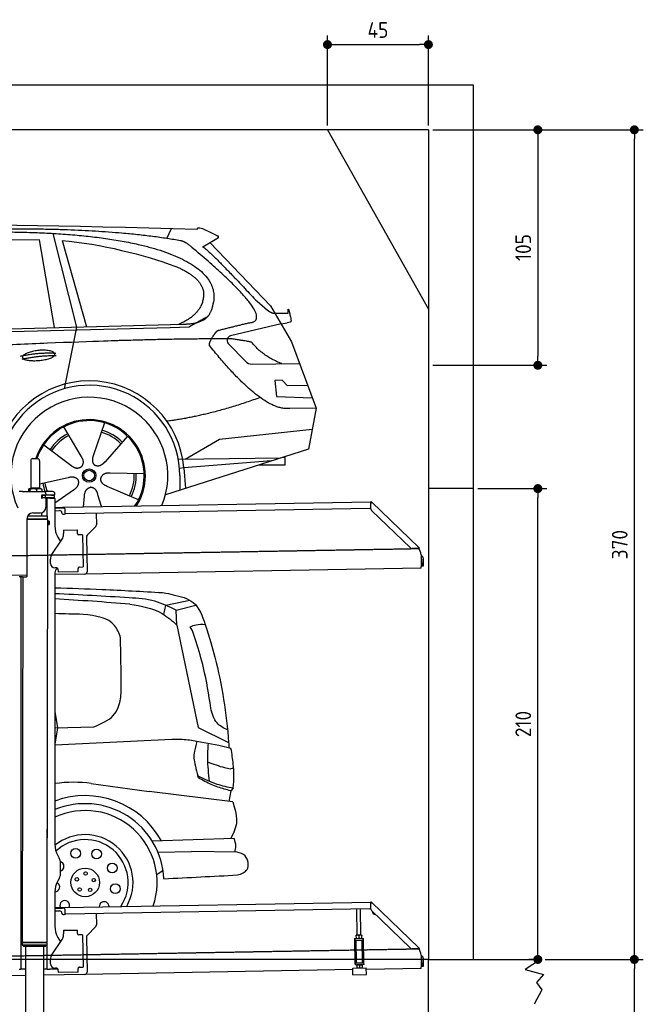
# Model space of a CAD drawing. Header units: millimetres. Extents: x 552 to 7231, y 5612 to 12336.
# Tile 5 of 5: x 4451 to 7231, y 7916 to 12307. Entities that reach past the tile are written whole.
import ezdxf

# ---------------------------------------------------------------- set-up
doc = ezdxf.new("R2010")
doc.units = ezdxf.units.MM
doc.linetypes.add('GEN3', pattern=[6.25, 5, -1.25])
doc.layers.get('0').update_dxf_attribs({"lineweight": 25})
for name, color, linetype, lineweight in [('3', 6, 'GEN3', 25), ('4', 3, 'Continuous', 25), ('5', 3, 'Continuous', 25), ('AM_0', 7, 'Continuous', 25), ('AM_5', 3, 'Continuous', 25)]:
    doc.layers.add(name, color=color, linetype=linetype, lineweight=lineweight)
doc.layers.add('Car', color=10, linetype='Continuous')
doc.styles.get("Standard").update_dxf_attribs({"font": 'ISOCP.SHX'})
doc.dimstyles.new('GEN-ISO$0', dxfattribs={"dimscale": 20, "dimtxt": 3.5, "dimasz": 2, "dimexe": 2, "dimexo": 1, "dimgap": 1.5, "dimtad": 1, "dimdec": 1, "dimlfac": 0.1, "dimdsep": 46, "dimtxsty": 'Standard', "dimblk": 'PUNKT', "dimcen": 2, "dimclrd": 256, "dimclre": 256, "dimclrt": 2, "dimadec": 0, "dimazin": 0, "dimtp": 0.1, "dimtm": 0.1, "dimtfac": 0.71, "dimtdec": 1, "dimtmove": 2, "dimatfit": 3, "dimldrblk": 'PUNKT', "dimfxl": 1, "dimtolj": 1, "dimarcsym": 0})

# ---------------------------------------------------------------- blocks, each defined once
blk = doc.blocks.new('PUNKT')
at = {"layer": '4', "color": 0, "linetype": 'ByBlock'}
blk.add_line((-0.5, 0), (-1, 0), dxfattribs=at)
at = {"layer": '4', "color": 0, "linetype": 'ByBlock', "const_width": 0.5}
blk.add_lwpolyline([(-0.25, 0, 1), (0.25, 0, 1)], format="xyb", close=True, dxfattribs=at)
blk = doc.blocks.new('*D4')
at = {"layer": '4', "lineweight": -2, "transparency": 16777216}
for p, q in [((6792.8, 8115.9), (7231, 8115.9)), ((7191, 6205.9), (7191, 8075.9)), ((6291.9, 6165.9), (7231, 6165.9))]:
    blk.add_line(p, q, dxfattribs=at)
at = {"layer": 'Defpoints', "color": 0, "transparency": 16777216}
for p in [(6772.8, 8115.9), (7191, 8115.9), (6271.9, 6165.9)]:
    blk.add_point(p, dxfattribs=at)
at = {"layer": '4', "lineweight": -2, "transparency": 16777216, "xscale": 40, "yscale": 40, "zscale": 40}
for p, rotation in [((7191, 8115.9), 90), ((7191, 6165.9), 270)]:
    blk.add_blockref('PUNKT', p, dxfattribs=dict(at, rotation=rotation))
at = {"layer": '4', "color": 2, "transparency": 16777216, "insert": (7126, 7140.9), "char_height": 70, "attachment_point": 5, "rotation": 90}
blk.add_mtext('\\A1;195', dxfattribs=at)
blk = doc.blocks.new('*D5')
at = {"layer": '4', "lineweight": -2, "transparency": 16777216}
for p, q in [((6292.8, 11815.9), (7231, 11815.9)), ((7191, 8155.9), (7191, 11775.9)), ((6792.8, 8115.9), (7231, 8115.9))]:
    blk.add_line(p, q, dxfattribs=at)
at = {"layer": 'Defpoints', "color": 0, "transparency": 16777216}
for p in [(6272.8, 11815.9), (7191, 11815.9), (6772.8, 8115.9)]:
    blk.add_point(p, dxfattribs=at)
at = {"layer": '4', "lineweight": -2, "transparency": 16777216, "xscale": 40, "yscale": 40, "zscale": 40}
for p, rotation in [((7191, 11815.9), 90), ((7191, 8115.9), 270)]:
    blk.add_blockref('PUNKT', p, dxfattribs=dict(at, rotation=rotation))
at = {"layer": '4', "color": 2, "transparency": 16777216, "insert": (7126, 9965.9), "char_height": 70, "attachment_point": 5, "rotation": 90}
blk.add_mtext('\\A1;370', dxfattribs=at)
blk = doc.blocks.new('*D10')
at = {"layer": '4', "lineweight": -2, "transparency": 16777216}
for p, q in [((5822.8, 11835.9), (5822.8, 12236.1)), ((6272.8, 11835.9), (6272.8, 12236.1)), ((5862.8, 12196.1), (6232.8, 12196.1))]:
    blk.add_line(p, q, dxfattribs=at)
at = {"layer": 'Defpoints', "color": 0, "transparency": 16777216}
for p in [(6272.8, 12196.1), (5822.8, 11815.9), (6272.8, 11815.9)]:
    blk.add_point(p, dxfattribs=at)
at = {"layer": '4', "lineweight": -2, "transparency": 16777216, "xscale": 40, "yscale": 40, "zscale": 40, "rotation": 180}
blk.add_blockref('PUNKT', (5822.8, 12196.1), dxfattribs=at)
at = {"layer": '4', "lineweight": -2, "transparency": 16777216, "xscale": 40, "yscale": 40, "zscale": 40}
blk.add_blockref('PUNKT', (6272.8, 12196.1), dxfattribs=at)
at = {"layer": '4', "color": 2, "transparency": 16777216, "insert": (6047.8, 12261.1), "char_height": 70, "attachment_point": 5}
blk.add_mtext('\\A1;45', dxfattribs=at)
blk = doc.blocks.new('*D11')
at = {"layer": '4', "lineweight": -2, "transparency": 16777216}
for p, q in [((6292.8, 11815.9), (6800.7, 11815.9)), ((6760.7, 11775.9), (6760.7, 10805.9)), ((6292.8, 10765.9), (6800.7, 10765.9))]:
    blk.add_line(p, q, dxfattribs=at)
at = {"layer": 'Defpoints', "color": 0, "transparency": 16777216}
for p in [(6272.8, 11815.9), (6272.8, 10765.9), (6760.7, 10765.9)]:
    blk.add_point(p, dxfattribs=at)
at = {"layer": '4', "lineweight": -2, "transparency": 16777216, "xscale": 40, "yscale": 40, "zscale": 40}
for p, rotation in [((6760.7, 11815.9), 90), ((6760.7, 10765.9), 270)]:
    blk.add_blockref('PUNKT', p, dxfattribs=dict(at, rotation=rotation))
at = {"layer": '4', "color": 2, "transparency": 16777216, "insert": (6695.7, 11290.9), "char_height": 70, "attachment_point": 5, "rotation": 90}
blk.add_mtext('\\A1;105', dxfattribs=at)
blk = doc.blocks.new('*D13')
at = {"layer": 'AM_5', "lineweight": -2, "transparency": 16777216}
for p, q in [((6492.8, 10215.9), (6800.7, 10215.9)), ((6760.7, 8155.9), (6760.7, 10175.9)), ((6752.8, 8115.9), (6720.7, 8115.9))]:
    blk.add_line(p, q, dxfattribs=at)
at = {"layer": 'Defpoints', "color": 0, "transparency": 16777216}
for p in [(6472.8, 10215.9), (6760.7, 10215.9), (6772.8, 8115.9)]:
    blk.add_point(p, dxfattribs=at)
at = {"layer": 'AM_5', "lineweight": -2, "transparency": 16777216, "xscale": 40, "yscale": 40, "zscale": 40}
for p, rotation in [((6760.7, 10215.9), 90), ((6760.7, 8115.9), 270)]:
    blk.add_blockref('PUNKT', p, dxfattribs=dict(at, rotation=rotation))
at = {"layer": 'AM_5', "color": 2, "linetype": 'Continuous', "transparency": 16777216, "insert": (6695.7, 9165.9), "char_height": 70, "attachment_point": 5, "rotation": 90}
blk.add_mtext('\\A1;210', dxfattribs=at)

msp = doc.modelspace()

# ---------------------------------------------------------------- linework, layer by layer
for p, q in [((872.77, 12015.9), (6472.77, 12015.9)), ((6472.77, 12015.9), (6472.77, 10165.9)), ((6272.78, 11815.9), (1072.77, 11815.9)), ((6272.78, 11815.9), (6272.78, 8115.9)), ((4499.57, 10339.98), (4499.57, 10219.98)), ((4509.57, 10349.98), (4529.57, 10349.98)), ((4539.57, 10339.98), (4539.57, 10219.98)), ((6472.77, 10315.9), (6472.77, 8115.9)), ((4463.57, 10202.48), (4447.57, 10202.48)), ((4463.57, 10202.48), (4557.57, 10202.48)), ((4489.65, 10212.52), (4489.65, 10202.48)), ((4492.07, 10214.98), (4491.61, 10214.71)), ((4492.52, 10214.98), (4492.07, 10214.98)), ((4510.35, 10214.98), (4492.52, 10214.98)), ((4495.39, 10212.52), (4495.39, 10202.48)), ((4499.57, 10219.98), (4539.57, 10219.98)), ((4501.57, 10214.98), (4501.57, 10219.98)), ((4537.39, 10214.98), (4510.35, 10214.98)), ((4525.31, 10212.52), (4525.31, 10202.48)), ((4547.07, 10214.98), (4537.39, 10214.98)), ((4537.57, 10214.98), (4537.57, 10219.98)), ((4547.07, 10214.98), (4547.53, 10214.71)), ((4549.48, 10212.52), (4549.48, 10202.48)), ((4597.57, 10202.48), (4557.57, 10202.48)), ((4567.57, 10192.48), (4567.57, 10189.48)), ((4607.57, 10189.48), (4607.57, 10192.48)), ((6472.77, 10215.9), (6272.78, 10215.9)), ((4548.68, 10173.98), (4548.57, 10173.98)), ((4550.57, 10173.98), (4548.68, 10173.98)), ((4550.57, 10185.98), (4548.7, 10185.98)), ((4549.57, 10176.62), (4549.57, 10183.83)), ((4550.57, 10185.98), (4551.57, 10185.98)), ((4550.57, 10185.98), (4550.57, 10173.98)), ((4551.57, 10173.98), (4550.57, 10173.98)), ((4564.57, 10185.98), (4551.57, 10185.98)), ((4552.21, 10173.98), (4551.57, 10173.98)), ((4552.21, 10186.48), (4564.57, 10186.48)), ((4564.57, 10173.98), (4552.21, 10173.98)), ((4564.57, 10185.98), (4565.57, 10185.98)), ((4565.57, 10173.98), (4564.57, 10173.98)), ((4567.74, 10185.98), (4565.57, 10185.98)), ((4565.57, 10173.98), (4565.57, 10185.98)), ((4565.57, 10173.98), (4567.74, 10173.98)), ((4567.57, 10170.98), (4567.57, 10132.48)), ((4603.4, 10185.98), (4567.74, 10185.98)), ((4603.4, 10173.98), (4567.74, 10173.98)), ((4572.57, 10093.9), (4572.57, 10172.48)), ((4584.57, 10172.48), (4572.57, 10172.48)), ((4584.57, 10172.48), (4606.57, 10172.48)), ((4592.21, 10186.48), (4604.57, 10186.48)), ((4603.4, 10185.98), (4605.57, 10185.98)), ((4605.57, 10173.98), (4603.4, 10173.98)), ((4605.57, 10173.98), (4605.57, 10185.98)), ((4607.57, 10171.48), (4607.57, 10049.54)), ((4651.05, 10133.01), (6015.84, 10156.83)), ((6016.97, 10158.53), (6015.58, 10157.09)), ((6017.37, 10155.35), (6015.58, 10157.09)), ((6016.12, 10125.88), (6015.73, 10148.43)), ((6015.96, 10150.02), (6015.84, 10156.83)), ((6016.97, 10158.53), (6018.76, 10156.79)), ((6018.87, 10153.91), (6017.37, 10155.35)), ((6018.76, 10156.79), (6020.26, 10155.34)), ((6018.87, 10153.91), (6019.25, 10154.29)), ((6019.25, 10154.29), (6020.26, 10155.34)), ((6020.26, 10155.34), (6229.47, 9953.31)), ((4508.57, 10107.48), (4542.57, 10107.48)), ((4549.57, 10093.93), (4549.59, 10108.49)), ((4607.57, 10132.25), (4641.05, 10132.84)), ((4641.12, 10128.84), (4607.57, 10128.25)), ((4607.57, 10117.25), (4628.81, 10117.62)), ((4638.99, 10107.8), (4639, 10106.8)), ((4641.05, 10132.84), (4651.05, 10133.01)), ((4651.12, 10129.01), (4641.12, 10128.84)), ((4644.09, 10101.89), (4649.09, 10101.97)), ((4651.19, 10125.01), (4651.05, 10133.01)), ((4651.19, 10125.01), (4651.48, 10108.02)), ((6011.36, 10126.75), (4656.57, 10103.1)), ((4791.55, 10105.46), (4792.44, 10054.61)), ((6193.05, 9950.95), (6019.17, 10118.86)), ((4483.57, 9825.48), (4483.57, 10082.48)), ((4483.57, 9825.48), (4483.57, 10082.48)), ((4483.57, 10080.77), (4574.55, 10080.63)), ((4483.57, 10079.03), (4571.54, 10078.9)), ((4574.54, 10077.16), (4483.57, 10077.3)), ((4486.4, 10094.03), (4574.57, 10093.89)), ((4489.57, 10094.03), (4489.57, 10098.74)), ((4571.54, 10078.9), (4574.55, 10080.63)), ((4571.54, 10078.9), (4574.54, 10077.16)), ((4574.51, 10056.39), (4571.79, 8191.9)), ((4572.57, 10078.31), (4572.57, 10079.49)), ((4574.51, 10056.39), (4581.51, 10056.38)), ((4574.54, 10077.16), (4574.53, 10071.39)), ((4574.53, 10071.39), (4581.53, 10071.38)), ((4574.55, 10080.63), (4574.57, 10093.89)), ((4581.51, 10056.38), (4581.53, 10071.38)), ((4582.51, 10057.38), (4581.51, 10056.38)), ((4582.53, 10070.38), (4581.53, 10071.38)), ((4582.53, 10070.38), (4582.51, 10057.38)), ((4645.33, 10030.9), (4708.32, 10032)), ((4645.33, 10030.9), (4645.61, 10014.9)), ((4645.68, 10010.66), (4645.61, 10014.9)), ((4708.6, 10016), (4708.32, 10032)), ((4708.6, 10016), (4708.62, 10015)), ((4789.63, 10047.49), (4751.18, 10007.67)), ((4593.55, 9922.05), (4639.7, 9990.48)), ((4620.96, 9999.54), (4632.43, 9979.69)), ((4713.7, 10010.09), (4714.7, 10010.1)), ((4730.7, 10010.38), (4714.7, 10010.1)), ((4730.7, 10010.38), (4733.21, 9866.4)), ((4748.37, 10000.55), (4751.09, 9844.71)), ((6222.72, 9948.54), (6200.17, 9948.15)), ((6228.46, 9952.26), (6228.08, 9951.87)), ((6229.58, 9950.43), (6228.08, 9951.87)), ((6229.47, 9953.31), (6228.46, 9952.26)), ((6229.47, 9953.31), (6230.97, 9951.87)), ((6231.38, 9948.69), (6229.58, 9950.43)), ((6230.97, 9951.87), (6232.77, 9950.13)), ((6231.38, 9948.69), (6232.77, 9950.13)), ((4587.92, 9881.87), (4587.57, 9901.87)), ((6240.01, 9920), (6240.9, 9868.72)), ((6242.3, 9903.18), (6242.87, 9870.81)), ((6250.86, 9870.95), (6250.3, 9903.32)), ((4607.57, 9839.48), (4607.57, 8629.11)), ((4616.27, 9862.36), (4608.27, 9862.22)), ((4621.35, 9857.45), (4621.61, 9842.45)), ((4711.6, 9844.02), (4621.61, 9842.45)), ((4711.3, 9861.02), (4711.32, 9860.02)), ((4711.6, 9844.02), (4711.32, 9860.02)), ((4717.22, 9866.13), (4716.22, 9866.11)), ((4717.22, 9866.13), (4733.21, 9866.4)), ((6241.04, 9860.72), (4741.27, 9834.54)), ((6241.04, 9860.72), (6240.9, 9868.72)), ((6242.87, 9870.81), (6250.86, 9870.95)), ((4483.57, 9830.04), (4146.36, 9824.16)), ((4463.57, 9822.48), (4447.57, 9822.48)), ((4455.57, 9819.48), (4455.57, 9822.48)), ((4455.57, 9819.48), (4455.57, 9822.48)), ((4455.57, 9819.48), (4455.57, 8097.48)), ((4464.15, 9822.48), (4461.79, 8192.07)), ((4463.57, 9822.48), (4480.57, 9822.48)), ((4741.27, 9834.54), (4607.57, 9832.21)), ((4572.57, 8072.48), (4572.57, 8696.99)), ((4620.96, 8579.11), (4627.22, 8568.28)), ((4630.57, 8555.78), (4630.57, 8489.18)), ((4627.22, 8476.68), (4620.96, 8465.85)), ((4607.57, 8415.85), (4607.57, 8264.54)), ((4607.57, 8347.25), (4641.05, 8347.84)), ((4641.12, 8343.84), (4607.57, 8343.25)), ((4641.05, 8347.84), (4651.05, 8348.01)), ((4651.12, 8344.01), (4641.12, 8343.84)), ((4651.05, 8348.01), (6015.84, 8371.83)), ((4651.19, 8340.01), (4651.05, 8348.01)), ((6016.97, 8373.53), (6015.58, 8372.09)), ((6017.37, 8370.35), (6015.58, 8372.09)), ((6016.12, 8340.88), (6015.73, 8363.43)), ((6015.96, 8365.02), (6015.84, 8371.83)), ((6016.97, 8373.53), (6018.76, 8371.79)), ((6018.87, 8368.91), (6017.37, 8370.35)), ((6018.76, 8371.79), (6020.26, 8370.34)), ((6018.87, 8368.91), (6019.25, 8369.29)), ((6019.25, 8369.29), (6020.26, 8370.34)), ((6020.26, 8370.34), (6229.47, 8168.31)), ((4607.57, 8332.25), (4628.81, 8332.62)), ((4638.99, 8322.8), (4639, 8321.8)), ((4644.09, 8316.89), (4649.09, 8316.97)), ((4651.19, 8340.01), (4651.48, 8323.02)), ((6011.36, 8341.75), (4656.57, 8318.1)), ((4791.55, 8320.46), (4792.44, 8269.61)), ((5955.41, 8224.06), (5953.37, 8340.74)), ((5971.41, 8224.34), (5969.37, 8341.02)), ((6193.05, 8165.95), (6019.17, 8333.86)), ((4789.63, 8262.49), (4751.18, 8222.67)), ((4620.96, 8214.54), (4632.43, 8194.69)), ((4645.33, 8245.9), (4708.32, 8247)), ((4645.33, 8245.9), (4645.61, 8229.9)), ((4645.68, 8225.66), (4645.61, 8229.9)), ((4708.6, 8231), (4708.32, 8247)), ((4708.6, 8231), (4708.62, 8230)), ((4713.7, 8225.09), (4714.7, 8225.1)), ((4730.7, 8225.38), (4714.7, 8225.1)), ((4730.7, 8225.38), (4733.21, 8081.4)), ((4748.37, 8215.55), (4751.09, 8059.71)), ((5952.16, 8224), (5951.42, 8223.55)), ((5951.64, 8210.69), (5951.44, 8222.48)), ((5974.66, 8224.39), (5952.16, 8224)), ((5963.64, 8210.9), (5963.43, 8222.69)), ((5974.66, 8224.39), (5975.41, 8223.97)), ((5975.64, 8211.11), (5975.43, 8222.9)), ((4461.79, 8192.07), (4461.77, 8181.07)), ((4461.77, 8181.07), (4571.77, 8180.9)), ((4468.76, 8174.06), (4461.77, 8181.07)), ((4571.79, 8191.9), (4461.79, 8192.07)), ((4461.79, 8192.07), (4571.79, 8191.9)), ((4564.76, 8173.91), (4468.76, 8174.06)), ((4476.91, 8174.04), (4474.03, 6303.98)), ((4556.91, 8173.92), (4554.03, 6303.98)), ((4564.76, 8173.91), (4571.77, 8180.9)), ((4571.79, 8191.9), (4571.77, 8180.9)), ((4593.55, 8137.05), (4639.7, 8205.48)), ((5943.67, 8209.05), (5948.67, 8209.14)), ((5943.67, 8209.05), (5943.81, 8201.05)), ((5948.81, 8201.14), (5943.81, 8201.05)), ((5943.81, 8201.05), (5943.95, 8193.05)), ((5943.95, 8193.05), (5945.43, 8108.06)), ((5948.67, 8209.14), (5978.66, 8209.66)), ((5948.81, 8201.14), (5978.8, 8201.66)), ((5952.1, 8101.18), (5950.36, 8201.16)), ((5952.42, 8209.2), (5951.66, 8209.62)), ((5974.91, 8209.59), (5975.66, 8210.04)), ((5979, 8101.65), (5977.25, 8201.63)), ((5978.66, 8209.66), (5983.66, 8209.75)), ((5983.8, 8201.75), (5978.8, 8201.66)), ((5983.8, 8201.75), (5983.66, 8209.75)), ((5983.94, 8193.75), (5983.8, 8201.75)), ((5985.43, 8108.76), (5983.94, 8193.75)), ((6229.47, 8168.31), (6228.46, 8167.26)), ((6229.47, 8168.31), (6230.97, 8166.87)), ((6222.72, 8163.54), (6200.17, 8163.15)), ((6228.46, 8167.26), (6228.08, 8166.87)), ((6229.58, 8165.43), (6228.08, 8166.87)), ((6231.38, 8163.69), (6229.58, 8165.43)), ((6230.97, 8166.87), (6232.77, 8165.13)), ((6231.38, 8163.69), (6232.77, 8165.13)), ((6240.01, 8135), (6240.9, 8083.72)), ((4455.57, 8097.48), (4455.57, 8072.48)), ((4587.92, 8096.87), (4587.57, 8116.87)), ((4717.22, 8081.13), (4716.22, 8081.11)), ((4717.22, 8081.13), (4733.21, 8081.4)), ((5945.43, 8108.06), (5945.57, 8100.07)), ((5945.57, 8100.07), (5950.57, 8100.15)), ((5945.57, 8100.07), (5945.71, 8092.07)), ((5950.71, 8092.15), (5945.71, 8092.07)), ((5950.57, 8100.15), (5980.57, 8100.68)), ((5950.71, 8092.15), (5980.71, 8092.68)), ((5952.1, 8101.18), (5979, 8101.65)), ((5954.46, 8092.22), (5953.72, 8091.77)), ((5953.74, 8090.7), (5953.94, 8078.91)), ((5957.57, 8100.28), (5957.55, 8101.28)), ((5965.73, 8090.91), (5965.94, 8079.12)), ((5973.57, 8100.55), (5973.55, 8101.55)), ((5976.96, 8092.61), (5977.71, 8092.19)), ((5977.73, 8091.12), (5977.94, 8079.33)), ((5980.57, 8100.68), (5985.57, 8100.76)), ((5985.71, 8092.77), (5980.71, 8092.68)), ((5985.57, 8100.76), (5985.43, 8108.76)), ((5985.71, 8092.77), (5985.57, 8100.76)), ((6241.04, 8075.72), (6240.9, 8083.72)), ((6242.3, 8118.18), (6242.87, 8085.81)), ((6242.87, 8085.81), (6250.86, 8085.95)), ((6250.86, 8085.95), (6250.3, 8118.32)), ((6272.78, 6165.9), (6272.78, 8115.9)), ((6272.78, 8115.9), (6772.77, 8115.9)), ((6772.77, 8115.9), (6704.42, 8071.14)), ((4476.48, 8044.92), (4146.36, 8039.16)), ((4447.57, 8072.48), (4455.57, 8072.48)), ((4463.57, 8072.48), (4455.57, 8072.48)), ((4476.6, 8072.48), (4463.57, 8072.48)), ((4741.27, 8049.54), (4556.56, 8046.32)), ((4572.57, 8072.48), (4556.6, 8072.48)), ((4572.57, 8072.48), (4584.57, 8072.48)), ((4621.35, 8072.48), (4584.57, 8072.48)), ((4616.27, 8077.36), (4608.27, 8077.22)), ((4621.35, 8072.45), (4621.61, 8057.45)), ((4711.6, 8059.02), (4621.61, 8057.45)), ((4711.3, 8076.02), (4711.32, 8075.02)), ((4711.6, 8059.02), (4711.32, 8075.02)), ((5936.09, 8070.4), (4741.27, 8049.54)), ((5935.97, 8077.09), (5995.96, 8078.14)), ((5936.5, 8047.1), (5935.97, 8077.09)), ((5936.5, 8047.1), (5996.49, 8048.15)), ((5954.72, 8077.42), (5953.96, 8077.84)), ((5977.22, 8077.81), (5977.96, 8078.26)), ((5996.49, 8048.15), (5995.96, 8078.14)), ((6241.04, 8075.72), (5996.08, 8071.44)), ((6704.42, 8071.14), (6785.37, 8049.5)), ((6785.37, 8049.5), (6755.25, 8012.82)), ((6755.25, 8012.82), (6778.31, 7980.37)), ((6778.31, 7980.37), (6743.82, 7915.9))]:
    msp.add_line(p, q)
for centre, radius, start, end in [((4509.57, 10339.98), 10, 90, 180), ((4529.57, 10339.98), 10, 0, 90), ((4557.57, 10192.48), 10, 0, 90), ((4564.57, 10189.48), 3, 270, 0), ((4597.57, 10192.48), 10, 0, 90), ((4604.57, 10189.48), 3, 270, 0), ((4549.57, 10186.48), 1, 48.59038, 221.40962), ((4549.57, 10173.98), 1, 138.59038, 311.40962), ((4546.57, 10183.83), 3, 0, 41.40962), ((4546.57, 10176.62), 3, 318.59038, 0), ((4552.21, 10189.48), 3, 228.59038, 270), ((4552.21, 10170.98), 3, 90, 131.40962), ((4564.57, 10170.98), 3, 0, 90), ((4589.57, 10186.48), 1, 48.59038, 210), ((4592.21, 10189.48), 3, 228.59038, 270), ((4604.57, 10170.98), 3, 22.00087, 90), ((4606.57, 10171.48), 1, 0, 90), ((6020.73, 10148.52), 5, 129.24347, 181), ((4508.57, 10082.48), 25, 90, 180), ((4542.57, 10132.48), 25, 270, 0), ((4628.99, 10107.62), 10, 1, 91), ((4644, 10106.88), 5, 181, 271), ((4649, 10106.97), 5, 271, 327.76328), ((4656.48, 10108.1), 5, 181, 271), ((6011.28, 10131.75), 5, 271, 342.47087), ((6026.12, 10126.05), 10, 181, 226), ((4707.57, 10049.54), 100, 180, 210), ((4713.62, 10015.09), 5, 181, 271), ((4782.44, 10054.43), 10, 316, 1), ((4610.69, 10010.05), 35, 326, 1), ((4758.37, 10000.72), 10, 136, 181), ((6200, 9958.14), 10, 226, 271), ((6222.63, 9953.54), 5, 271, 322.75653), ((6190.01, 9919.13), 50, 1, 41.06864), ((4622.57, 9902.48), 35, 146, 181), ((4607.92, 9882.22), 20, 181, 271), ((6234.3, 9903.04), 16, 1, 68.97569), ((6234.3, 9903.04), 8, 1, 42.40962), ((4632.57, 9839.48), 25, 120.68722, 180), ((4616.35, 9857.36), 5, 12.53696, 91), ((4716.3, 9861.11), 5, 91, 181), ((4741.1, 9844.54), 10, 271, 1), ((4480.57, 9825.48), 3, 270, 0), ((4571.57, 8673.48), 2, 60, 61.1039), ((4571.57, 8651.48), 2, 297.61599, 300), ((4707.57, 8629.11), 100, 180, 210), ((4605.57, 8555.78), 25, 0, 30), ((4605.57, 8489.18), 25, 330, 0), ((4707.57, 8415.85), 100, 150, 180), ((6011.28, 8346.75), 5, 271, 342.47087), ((6020.73, 8363.52), 5, 129.24347, 181), ((4628.99, 8322.62), 10, 1, 91), ((4644, 8321.88), 5, 181, 271), ((4649, 8321.97), 5, 271, 327.76328), ((4656.48, 8323.1), 5, 181, 271), ((6026.12, 8341.05), 10, 181, 226), ((6035.08, 8329.66), 12.5, 175.96802, 276.03198), ((4707.57, 8264.54), 100, 180, 210), ((4782.44, 8269.43), 10, 316, 1), ((4571.57, 8223.48), 2, 60, 82.15858), ((4610.69, 8225.05), 35, 326, 1), ((4713.62, 8230.09), 5, 181, 271), ((4758.37, 8215.72), 10, 136, 181), ((4571.57, 8201.48), 2, 276.68493, 300), ((4622.57, 8117.48), 35, 146, 181), ((6200, 8173.14), 10, 226, 271), ((6222.63, 8168.54), 5, 271, 322.75653), ((6190.01, 8134.13), 50, 1, 41.06864), ((6234.3, 8118.04), 16, 1, 68.97569), ((4607.92, 8097.22), 20, 181, 271), ((4716.3, 8076.11), 5, 91, 181), ((6234.3, 8118.04), 8, 1, 42.40962), ((4616.35, 8072.36), 5, 12.53696, 91), ((4741.1, 8059.54), 10, 271, 1)]:
    msp.add_arc(centre, radius, start, end)
for points, weights in [([(4492.52, 10214.98), (4491.19, 10214.98), (4489.65, 10212.52)], [1, 1.0379548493, 1]), ([(4495.39, 10212.52), (4493.85, 10214.98), (4492.52, 10214.98)], [1, 1.0379548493, 1]), ([(4510.35, 10214.98), (4503.41, 10214.98), (4495.39, 10212.52)], [1, 1.0379548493, 1]), ([(4525.31, 10212.52), (4517.29, 10214.98), (4510.35, 10214.98)], [1, 1.0379548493, 1]), ([(4537.39, 10214.98), (4531.78, 10214.98), (4525.31, 10212.52)], [1, 1.0379548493, 1]), ([(4549.48, 10212.52), (4543.01, 10214.98), (4537.39, 10214.98)], [1, 1.0379548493, 1]), ([(4547.53, 10214.71), (4548.44, 10214.18), (4549.48, 10212.52)], [1.01682908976, 1.02536255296, 1]), ([(5951.44, 8222.48), (5951.42, 8223.55), (5951.42, 8223.55)], [1, 1.07735026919, 1.07735026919]), ([(5963.43, 8222.69), (5957.4, 8224.59), (5951.44, 8222.48)], [1, 1.15470053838, 1]), ([(5975.43, 8222.9), (5969.4, 8224.8), (5963.43, 8222.69)], [1, 1.15470053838, 1]), ([(5975.41, 8223.97), (5975.41, 8223.97), (5975.43, 8222.9)], [1.07735026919, 1.07735026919, 1]), ([(5951.64, 8210.69), (5957.68, 8208.8), (5963.64, 8210.9)], [1, 1.15470053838, 1]), ([(5951.66, 8209.62), (5951.66, 8209.62), (5951.64, 8210.69)], [1.07735026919, 1.07735026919, 1]), ([(5963.64, 8210.9), (5969.67, 8209.01), (5975.64, 8211.11)], [1, 1.15470053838, 1]), ([(5975.64, 8211.11), (5975.66, 8210.04), (5975.66, 8210.04)], [1, 1.07735026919, 1.07735026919]), ([(5953.74, 8090.7), (5953.72, 8091.77), (5953.72, 8091.77)], [1, 1.07735026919, 1.07735026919]), ([(5965.73, 8090.91), (5959.7, 8092.81), (5953.74, 8090.7)], [1, 1.15470053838, 1]), ([(5977.73, 8091.12), (5971.7, 8093.02), (5965.73, 8090.91)], [1, 1.15470053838, 1]), ([(5977.71, 8092.19), (5977.71, 8092.19), (5977.73, 8091.12)], [1.07735026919, 1.07735026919, 1]), ([(5953.94, 8078.91), (5959.98, 8077.02), (5965.94, 8079.12)], [1, 1.15470053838, 1]), ([(5953.96, 8077.84), (5953.96, 8077.84), (5953.94, 8078.91)], [1.07735026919, 1.07735026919, 1]), ([(5965.94, 8079.12), (5971.97, 8077.23), (5977.94, 8079.33)], [1, 1.15470053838, 1]), ([(5977.94, 8079.33), (5977.96, 8078.26), (5977.96, 8078.26)], [1, 1.07735026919, 1.07735026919])]:
    msp.add_rational_spline(points, weights, degree=2)
for points, knots in [([(6017.26, 10152.12), (6017.1, 10152.18), (6016.95, 10152.25), (6016.52, 10152.45), (6016.32, 10152.56), (6016.09, 10152.7), (6016.03, 10152.75), (6015.93, 10152.82), (6015.91, 10152.83), (6015.91, 10152.83)], [0.57395873, 0.57395873, 0.57395873, 0.57395873, 0.60928252, 0.60928252, 0.68457672, 0.68457672, 0.73471963, 0.73471963, 0.78828708, 0.78828708, 0.78828708, 0.78828708]), ([(6018.42, 10153.08), (6018.28, 10152.98), (6018.13, 10152.87), (6017.84, 10152.63), (6017.7, 10152.51), (6017.56, 10152.39)], [0, 0, 0, 0, 0.05619833, 0.05619833, 0.11238632, 0.11238632, 0.11238632, 0.11238632]), ([(6020.26, 10155.34), (6020.31, 10155.3), (6020.34, 10155.24), (6020.35, 10155.03), (6020.27, 10154.85), (6019.95, 10154.41), (6019.71, 10154.16), (6019.28, 10153.76), (6019.12, 10153.63), (6018.79, 10153.35), (6018.61, 10153.22), (6018.42, 10153.08)], [0, 0, 0, 0, 0.07839586, 0.07839586, 0.23254327, 0.23254327, 0.38325668, 0.38325668, 0.45586956, 0.45586956, 0.5284931, 0.5284931, 0.5284931, 0.5284931]), ([(6018.98, 10153.51), (6019, 10153.58), (6019.01, 10153.65), (6018.98, 10153.75), (6018.97, 10153.78), (6018.93, 10153.85), (6018.9, 10153.88), (6018.87, 10153.91)], [0.17010098, 0.17010098, 0.17010098, 0.17010098, 0.21908376, 0.21908376, 0.24434238, 0.24434238, 0.27026411, 0.27026411, 0.27026411, 0.27026411]), ([(4574.53, 10071.39), (4574.53, 10071.39), (4574.5, 10071.21), (4574.41, 10070.44), (4574.34, 10069.86), (4574.21, 10068.53), (4574.14, 10067.69), (4574.04, 10065.84), (4574.01, 10064.84), (4574.01, 10063.9)], [3.3947259, 3.3947259, 3.3947259, 3.3947259, 3.6776181, 3.6776181, 3.9605102, 3.9605102, 4.2434057, 4.2434057, 4.5263012, 4.5263012, 4.5263012, 4.5263012]), ([(4574.01, 10063.9), (4574.01, 10062.95), (4574.03, 10061.95), (4574.12, 10060.1), (4574.19, 10059.26), (4574.32, 10057.93), (4574.39, 10057.35), (4574.48, 10056.58), (4574.51, 10056.39), (4574.51, 10056.39)], [0, 0, 0, 0, 0.2828955, 0.2828955, 0.565791, 0.565791, 0.8486832, 0.8486832, 1.1315753, 1.1315753, 1.1315753, 1.1315753]), ([(6226.61, 9950.51), (6226.73, 9950.66), (6226.85, 9950.8), (6227.07, 9951.1), (6227.17, 9951.24), (6227.27, 9951.39)], [0, 0, 0, 0, 0.05592576, 0.05592576, 0.11186183, 0.11186183, 0.11186183, 0.11186183]), ([(6227.27, 9951.39), (6227.41, 9951.6), (6227.55, 9951.79), (6227.96, 9952.33), (6228.22, 9952.63), (6228.7, 9953.1), (6228.9, 9953.26), (6229.16, 9953.37), (6229.23, 9953.39), (6229.37, 9953.38), (6229.42, 9953.36), (6229.47, 9953.31)], [0, 0, 0, 0, 0.07658948, 0.07658948, 0.22699607, 0.22699607, 0.37633525, 0.37633525, 0.45078586, 0.45078586, 0.52533064, 0.52533064, 0.52533064, 0.52533064]), ([(6228.08, 9951.87), (6228.04, 9951.92), (6227.99, 9951.95), (6227.86, 9952), (6227.77, 9952), (6227.68, 9951.97)], [0, 0, 0, 0, 0.03951922, 0.03951922, 0.10139952, 0.10139952, 0.10139952, 0.10139952]), ([(6017.26, 8367.12), (6017.1, 8367.18), (6016.95, 8367.25), (6016.52, 8367.45), (6016.32, 8367.56), (6016.09, 8367.7), (6016.03, 8367.75), (6015.93, 8367.82), (6015.91, 8367.83), (6015.91, 8367.83)], [0.57395873, 0.57395873, 0.57395873, 0.57395873, 0.60928252, 0.60928252, 0.68457672, 0.68457672, 0.73471963, 0.73471963, 0.78828708, 0.78828708, 0.78828708, 0.78828708]), ([(6018.42, 8368.08), (6018.28, 8367.98), (6018.13, 8367.87), (6017.84, 8367.63), (6017.7, 8367.51), (6017.56, 8367.39)], [0, 0, 0, 0, 0.05619833, 0.05619833, 0.11238632, 0.11238632, 0.11238632, 0.11238632]), ([(6020.26, 8370.34), (6020.31, 8370.3), (6020.34, 8370.24), (6020.35, 8370.03), (6020.27, 8369.85), (6019.95, 8369.41), (6019.71, 8369.16), (6019.28, 8368.76), (6019.12, 8368.63), (6018.79, 8368.35), (6018.61, 8368.22), (6018.42, 8368.08)], [0, 0, 0, 0, 0.07839586, 0.07839586, 0.23254327, 0.23254327, 0.38325668, 0.38325668, 0.45586956, 0.45586956, 0.5284931, 0.5284931, 0.5284931, 0.5284931]), ([(6018.98, 8368.51), (6019, 8368.58), (6019.01, 8368.65), (6018.98, 8368.75), (6018.97, 8368.78), (6018.93, 8368.85), (6018.9, 8368.88), (6018.87, 8368.91)], [0.17010098, 0.17010098, 0.17010098, 0.17010098, 0.21908376, 0.21908376, 0.24434238, 0.24434238, 0.27026411, 0.27026411, 0.27026411, 0.27026411]), ([(6227.27, 8166.39), (6227.41, 8166.6), (6227.55, 8166.79), (6227.96, 8167.33), (6228.22, 8167.63), (6228.7, 8168.1), (6228.9, 8168.26), (6229.16, 8168.37), (6229.23, 8168.39), (6229.37, 8168.38), (6229.42, 8168.36), (6229.47, 8168.31)], [0, 0, 0, 0, 0.07658948, 0.07658948, 0.22699607, 0.22699607, 0.37633525, 0.37633525, 0.45078586, 0.45078586, 0.52533064, 0.52533064, 0.52533064, 0.52533064]), ([(6226.61, 8165.51), (6226.73, 8165.66), (6226.85, 8165.8), (6227.07, 8166.1), (6227.17, 8166.24), (6227.27, 8166.39)], [0, 0, 0, 0, 0.05592576, 0.05592576, 0.11186183, 0.11186183, 0.11186183, 0.11186183]), ([(6228.08, 8166.87), (6228.04, 8166.92), (6227.99, 8166.95), (6227.86, 8167), (6227.77, 8167), (6227.68, 8166.97)], [0, 0, 0, 0, 0.03951922, 0.03951922, 0.10139952, 0.10139952, 0.10139952, 0.10139952])]:
    msp.add_open_spline(points, degree=3, knots=knots)
for points in [[(4621.35, 9857.45), (4621.35, 9857.78), (4621.31, 9858.11), (4621.23, 9858.45)], [(4621.35, 8072.45), (4621.35, 8072.78), (4621.31, 8073.11), (4621.23, 8073.45)]]:
    msp.add_open_spline(points, degree=3)
at = {"layer": '3'}
for p, q in [((1175.28, 9860.3), (6230.45, 9948.53)), ((1175.28, 8075.31), (6230.44, 8163.55))]:
    msp.add_line(p, q, dxfattribs=at)
at = {"layer": '5'}
msp.add_line((6272.78, 8115.9), (872.77, 8115.9), dxfattribs=at)
at = {"layer": 'AM_0'}
msp.add_line((5822.78, 11815.9), (6272.78, 11015.9), dxfattribs=at)
at = {"layer": 'Car'}
for p, q in [((5106.54, 11331.14), (5128.14, 11376.22)), ((4598.79, 11353.93), (4703.18, 10936.4)), ((5336.51, 11333.53), (5267.13, 11293.15)), ((4539.64, 11324.56), (3837.9, 11322.21)), ((4606.01, 10933.76), (4539.64, 11324.56)), ((4639.32, 11322.1), (4749.15, 10937.64)), ((5300.05, 11312.31), (5569.35, 11031.03)), ((5508.67, 11051.05), (5554.98, 11012.03)), ((5569.35, 11031.03), (5662.8, 10870.48)), ((5583.68, 10998.11), (5648.03, 10998.32)), ((2479.78, 10867.17), (5122.24, 10934.31)), ((2526.5, 10877.33), (5177.47, 10949.27)), ((4703.18, 10936.4), (4649.6, 10661.2)), ((5122.24, 10934.31), (5205.09, 10937.22)), ((5616.08, 10950.75), (5390.59, 10896.89)), ((5616.08, 10950.75), (5643.7, 10955.24)), ((5380.79, 10863.6), (5457.25, 10783.72)), ((5662.8, 10870.48), (5772.34, 10574.7)), ((5486.7, 10771.38), (5698.43, 10774.29)), ((5620.48, 10698.84), (5587.82, 10698.27)), ((5587.82, 10698.27), (5595.93, 10626.91)), ((5644.71, 10673.44), (5620.48, 10698.84)), ((5735.19, 10675.02), (5644.71, 10673.44)), ((5595.93, 10626.91), (5755.14, 10621.14)), ((5772.34, 10574.7), (5655.45, 10573.1)), ((5772.34, 10574.7), (5737.63, 10392.12)), ((4828.37, 10509.4), (4779.38, 10366.12)), ((4646.52, 10490.83), (4723.45, 10360.41)), ((5341.83, 10436.55), (5754.52, 10480.96)), ((4557.59, 10411.24), (4678.72, 10320.38)), ((4931.54, 10449.42), (4831.28, 10335.96)), ((5188.04, 10347.03), (5341.83, 10436.55)), ((5737.63, 10392.12), (5100.4, 10188.16)), ((5157.68, 10346.62), (5615.09, 10352.89)), ((5573.39, 10339.55), (5182.26, 10307.73)), ((5519.02, 10322.15), (5634.83, 10322.21)), ((5634.81, 10354.9), (5621.35, 10354.9)), ((5634.83, 10322.21), (5634.81, 10354.9)), ((5005.39, 10282.21), (4853.99, 10284.52)), ((5182.26, 10307.73), (5163.04, 10306.17)), ((5182.26, 10307.73), (5189.66, 10216.73)), ((4539.46, 10237.08), (4666.87, 10265.41)), ((5164.36, 10273.68), (5164.4, 10208.65)), ((4607.46, 10151.66), (4691.12, 10210.51)), ((4815.68, 10135.67), (4799.44, 10188.35)), ((4980.24, 10165.56), (4841.34, 10225.85)), ((4735.14, 10134.27), (4739.73, 10182.25)), ((5102.1, 9695.54), (5209.13, 9718.05)), ((5092.87, 9654.17), (5102.1, 9695.54)), ((5147.8, 9673.91), (5235.79, 9696.32)), ((5151.56, 9606.69), (5147.8, 9673.91)), ((5151.56, 9606.69), (5245.66, 9150.85)), ((4902.43, 9389.92), (4900.65, 9550.74)), ((4607.58, 9221.31), (4618.91, 9149.08)), ((4607.58, 9148.26), (4781.39, 9153.24)), ((4618.91, 9149.08), (4607.58, 9075.76)), ((5245.66, 9150.85), (5382.3, 9083.44)), ((5128.7, 9096.2), (4607.58, 9071.19)), ((5338.33, 9069.51), (5240.75, 9088.51)), ((5392.64, 9057.06), (5338.33, 9069.51)), ((5388.85, 8965.46), (5404.33, 8970.93)), ((5247.11, 8926.31), (5245.15, 8934.14)), ((4769.5, 8900.27), (5027.75, 8865.48)), ((5403.1, 8879.56), (5391.24, 8867.77)), ((5400.26, 8818.42), (5027.75, 8865.48)), ((5391.24, 8867.77), (5383.41, 8820.55)), ((5406.79, 8654.7), (5041.84, 8643.28)), ((5066.83, 8594.53), (5216.49, 8597.15)), ((5419.78, 8594.48), (5216.49, 8597.15)), ((5061.4, 8494.74), (5089.69, 8513.96))]:
    msp.add_line(p, q, dxfattribs=at)
for centre, radius in [((4760.53, 10273.97), 30.15), ((4760.53, 10273.97), 23.62), ((4699.74, 8589.19), 21.71), ((4793.27, 8586.36), 21.71), ((4742.62, 8459.29), 63.76), ((4863.11, 8524.08), 21.71), ((4705.23, 8473.11), 7.59), ((4744.21, 8499.12), 7.59), ((4780.99, 8470.09), 7.59), ((4717.93, 8428), 7.59), ((4764.75, 8426.14), 7.59), ((4876.56, 8431.47), 21.71)]:
    msp.add_circle(centre, radius, dxfattribs=at)
for centre, radius, start, end in [((5395.24, 10877.43), 20, 103.43575, 223.74729), ((5486.15, 10811.38), 40, 223.74729, 270.78612), ((4760.96, 10273.46), 422.7, 4.65041, 165.21264), ((4760.96, 10273.46), 403.41, 0.03154, 193.93116), ((4760.96, 10273.46), 350, 337.64956, 204.31242), ((4760.96, 10273.46), 350, 337.68758, 204.31242), ((4760.96, 10273.46), 250, 327.29649, 162.22918), ((4760.53, 10273.97), 245, 326.36505, 161.98037), ((4760.53, 10273.97), 209.64, 117.262, 146.39945), ((4760.53, 10273.97), 200.65, 117.11518, 146.54628), ((4760.53, 10273.97), 200.65, 45.11518, 74.54628), ((4760.53, 10273.97), 209.64, 45.262, 74.39945), ((4760.53, 10273.97), 200.65, 333.11518, 2.54628), ((4760.53, 10273.97), 209.64, 333.262, 2.39945), ((4760.53, 10273.97), 209.64, 189.262, 200.00294), ((4760.53, 10273.97), 200.65, 189.11518, 200.94026), ((4742.13, 8458.86), 387.6, 28.62509, 110.3146), ((4742.13, 8458.86), 351.9, 2.76544, 112.48162), ((4742.13, 8458.86), 321.28, 341.12114, 114.7613), ((4742.13, 8458.86), 213.75, 330.26373, 128.98351), ((4742.62, 8459.29), 191.3, 326.02265, 133.00039), ((4626.28, 8531.24), 21.71, 281.4268, 78.5732), ((4607.25, 8439.62), 21.71, 272.35056, 56.92497), ((4651.57, 8357.2), 21.71, 335.98274, 206.01726), ((4827.35, 8351.89), 21.71, 358.88885, 183.11115)]:
    msp.add_arc(centre, radius, start, end, dxfattribs=at)
for points, degree in [([(2897.59, 11325.74), (3308.23, 11404.48), (4068.52, 11405.27), (5241.77, 11373.18)], 3), ([(5168.31, 11320.84), (4866.18, 11375.45), (4391.71, 11373.25)], 2), ([(5241.77, 11373.18), (5249.8, 11392.82), (5297.84, 11356.95), (5335.58, 11342.1)], 3), ([(5336.51, 11333.53), (5338.15, 11335.21), (5333.61, 11337.29), (5338.12, 11341.1), (5335.58, 11342.1)], 4), ([(4639.32, 11322.1), (4811.44, 11308.52), (5008.46, 11257.25), (5142.64, 11208.17)], 3), ([(5218.52, 11291.33), (5192.12, 11316.57), (5168.31, 11320.84)], 2), ([(5470.05, 10954.79), (5610.67, 10962.16), (5218.52, 11291.33)], 2), ([(5267.13, 11293.15), (5271.18, 11303.96), (5508.67, 11051.05)], 2), ([(5142.64, 11208.17), (5259.18, 11160.28), (5269.98, 11094.33)], 2), ([(5269.98, 11094.33), (5277.24, 10999.97), (5160.82, 10948.82)], 2), ([(5177.47, 10949.27), (5227.54, 10950.63), (5295.13, 10954.17), (5307.31, 11004.23), (5314.8, 11047.6)], 4), ([(5205.09, 10937.22), (5235.14, 10954.01), (5290.22, 10984.85)], 2), ([(5554.98, 11012.03), (5563.41, 11004.92), (5581.37, 10995.21), (5585.92, 10997.77), (5587.8, 10999.35)], 4), ([(5648.03, 10998.32), (5645.26, 11046.29), (5661.2, 10963.25)], 2), ([(5333.4, 10920.99), (5470.05, 10954.79)], 1), ([(5661.2, 10963.25), (5661.52, 10959.54), (5653.81, 10956.89), (5643.68, 10955.24)], 3), ([(5296.88, 10853.91), (5294.19, 10878.01), (5333.4, 10920.99)], 2), ([(5397.94, 10883.41), (4521.07, 10888.49), (2091.75, 10711.6)], 2), ([(5655.45, 10573.1), (5532.71, 10558.14), (5296.88, 10853.91)], 2), ([(5486.08, 10867.37), (5484.74, 10870.34), (5397.94, 10883.41)], 2), ([(5619.18, 10773.2), (5532.92, 10806.8), (5486.08, 10867.37)], 2), ([(4453.72, 10806.18), (4528.84, 10824.39), (4612.44, 10820.06)], 2), ([(4461.12, 10793.48), (4534.86, 10809.36), (4612.78, 10809.98)], 2), ([(5522.66, 10622.14), (5299.36, 10540.78), (5106.98, 10516.24)], 2), ([(4779.38, 10366.12), (4775.07, 10353.49), (4771.36, 10339.39), (4775.98, 10325.68), (4786.9, 10319.33)], 4), ([(4678.72, 10320.38), (4702.59, 10299.12), (4725.55, 10313.06)], 2), ([(4723.45, 10360.41), (4741.94, 10334.34), (4725.55, 10313.06)], 2), ([(4831.28, 10335.96), (4822.44, 10325.95), (4812.02, 10315.76), (4797.81, 10312.98), (4786.9, 10319.33)], 4), ([(4853.99, 10284.52), (4822.19, 10287.69), (4811.81, 10262.92)], 2), ([(4666.87, 10265.41), (4697.38, 10274.95), (4712.55, 10252.78)], 2), ([(4691.12, 10210.51), (4718.72, 10226.64), (4712.55, 10252.78)], 2), ([(4841.34, 10225.85), (4811.05, 10236.07), (4811.81, 10262.92)], 2), ([(4739.73, 10182.25), (4740.09, 10214.21), (4765.86, 10221.79)], 2), ([(4799.44, 10188.35), (4792.63, 10219.58), (4765.86, 10221.79)], 2), ([(5087.41, 9751.77), (5107.57, 9749.89), (5121.47, 9746.48), (5134.99, 9742.71)], 3), ([(4938.72, 9728.61), (4828.37, 9735.41), (4718.02, 9742.22), (4607.58, 9746.9)], 3), ([(4941.45, 9700.6), (4830.19, 9709.18), (4718.94, 9717.77), (4607.58, 9723.56)], 3), ([(4733.27, 9654.79), (4691.37, 9655.95), (4649.48, 9657.11), (4607.58, 9658.25)], 3), ([(4769.5, 8900.27), (4717.81, 8908.57), (4663.49, 8907.34), (4607.58, 8900.37)], 3), ([(5400.26, 8818.42), (5420.13, 8757.24), (5430.42, 8724.71), (5391.23, 8654.21)], 3)]:
    msp.add_open_spline(points, degree=degree, dxfattribs=at)
for points, degree, knots in [([(3067.47, 11316.52), (3094.38, 11318.04), (3233.3, 11324.84), (4253.85, 11372.16), (4874.04, 11382.23), (5347.1, 11234.87), (5314.8, 11047.6)], 4, [0.08213183, 0.08213183, 0.08213183, 0.08213183, 0.08213183, 0.25885101, 0.50885101, 1, 1, 1, 1, 1]), ([(4462.7, 10801.04), (4461.69, 10809.27), (4482.41, 10825.98), (4564.72, 10847.55), (4658.25, 10816.11), (4572.52, 10782.97), (4487.74, 10782.13), (4463.71, 10792.83), (4462.7, 10801.04)], 5, [0, 0, 0, 0, 0, 0, 0.300106, 0.500106, 0.700106, 1, 1, 1, 1, 1, 1]), ([(4607.58, 9773.34), (4677.78, 9771.77), (4837.78, 9766.61), (4997.66, 9757.1), (5087.41, 9751.77)], 3, [973.6086961, 973.6086961, 973.6086961, 973.6086961, 1184.3469709, 1454.0286732, 1454.0286732, 1454.0286732, 1454.0286732]), ([(5277.82, 9610.45), (5296.87, 9548.49), (5346.45, 9383.51), (5373.71, 9203.8), (5383.49, 9067.26), (5384.05, 9059.03)], 3, [0, 0, 0, 0, 131.0849663, 516.6888429, 541.4389027, 541.4389027, 541.4389027, 541.4389027]), ([(5240.75, 9088.51), (5227.01, 9034.73), (5223.86, 9016.07), (5237.26, 8964.5), (5245.15, 8934.14)], 3, [11.821926, 11.821926, 11.821926, 11.821926, 76.9476951, 170.1693904, 170.1693904, 170.1693904, 170.1693904]), ([(5290.53, 9078.82), (5289.09, 9056.69), (5285.92, 9000.61), (5291.57, 8944.65), (5294.99, 8910.77)], 3, [10.5253419, 10.5253419, 10.5253419, 10.5253419, 76.9476951, 178.8797423, 178.8797423, 178.8797423, 178.8797423]), ([(5403.1, 8879.56), (5406.95, 8921.83), (5405.95, 8973.2), (5397.18, 9033.5), (5392.64, 9057.06)], 3, [0, 0, 0, 0, 108.8849958, 180.7799897, 180.7799897, 180.7799897, 180.7799897]), ([(5403.1, 8879.56), (5378.55, 8883.83), (5323.92, 8895.75), (5273.31, 8920.41), (5245.15, 8934.14)], 3, [50.5441042, 50.5441042, 50.5441042, 50.5441042, 125.0301252, 218.5080917, 218.5080917, 218.5080917, 218.5080917])]:
    msp.add_open_spline(points, degree=degree, knots=knots, dxfattribs=at)
for points in [[(5147.8, 9673.91), (5053.53, 9713.33), (4938.72, 9728.61)], [(5134.99, 9742.71), (5224.33, 9707.65), (5277.82, 9610.45)], [(4941.45, 9700.6), (5085.33, 9658.79), (5151.56, 9606.69)], [(4900.65, 9550.74), (4873.92, 9605.1), (4733.27, 9654.79)], [(5211.37, 9599.7), (5237.09, 9608.83), (5277.82, 9610.45)], [(5237.36, 9532.29), (5225.84, 9568.5), (5211.37, 9599.7)], [(5302.6, 9237.28), (5270.12, 9416.92), (5237.36, 9532.29)], [(4781.39, 9153.24), (4867.63, 9203.38), (4902.43, 9389.92)], [(5377.41, 9139.33), (5330.32, 9170.71), (5302.6, 9237.28)], [(5240.75, 9088.51), (5175.23, 9096.29), (5128.7, 9096.2)], [(5288.27, 8996.75), (5364.2, 8971.62), (5388.85, 8965.46)], [(5391.24, 8867.77), (5334.52, 8884.71), (5276.25, 8909.57), (5247.11, 8926.31)], [(5409.14, 8594.62), (5414.39, 8622.25), (5406.79, 8654.7)], [(5421.56, 8492.63), (5464.43, 8516.82), (5455.54, 8577.33), (5419.78, 8594.48)], [(5093.62, 8475.84), (5421.56, 8492.63)]]:
    msp.add_spline(points, degree=3, dxfattribs=at)

# ---------------------------------------------------------------- dimensions: what is measured, and where the dimension line sits
at = {"layer": '4'}
dim = msp.add_linear_dim(base=(6272.78, 12196.13), p1=(5822.78, 11815.9), p2=(6272.78, 11815.9), dimstyle='GEN-ISO$0', dxfattribs=at)
dim.commit()
dim.dimension.update_dxf_attribs({"geometry": '*D10', "text_midpoint": (6047.78, 12261.13)})
for base, p1, p2, picture, middle in [((7190.95, 11815.9), (6772.77, 8115.9), (6272.78, 11815.9), '*D5', (7125.95, 9965.9)), ((6760.72, 10765.9), (6272.78, 11815.9), (6272.78, 10765.9), '*D11', (6695.72, 11290.9)), ((7190.95, 8115.9), (6271.88, 6165.91), (6772.77, 8115.9), '*D4', (7125.95, 7140.91))]:
    dim = msp.add_linear_dim(base=base, p1=p1, p2=p2, angle=90, dimstyle='GEN-ISO$0', dxfattribs=at)
    dim.commit()
    dim.dimension.update_dxf_attribs({"geometry": picture, "text_midpoint": middle})
at = {"layer": 'AM_5'}
dim = msp.add_linear_dim(base=(6760.72, 10215.9), p1=(6772.77, 8115.9), p2=(6472.77, 10215.9), angle=90, dimstyle='GEN-ISO$0', dxfattribs=at)
dim.commit()
dim.dimension.update_dxf_attribs({"geometry": '*D13', "text_midpoint": (6695.72, 9165.9)})

doc.saveas('drawing.dxf')
